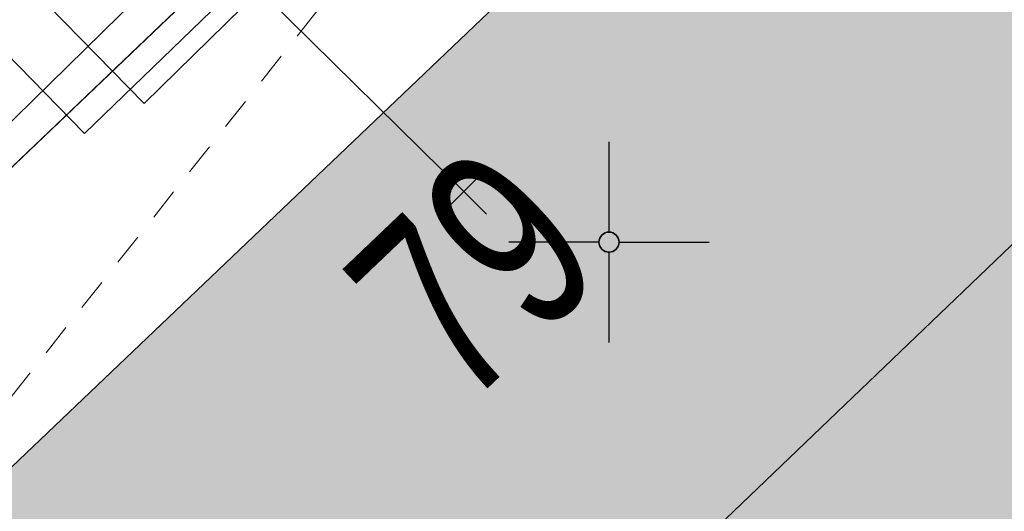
# Model space of a CAD drawing. Header units: metres. Extents: x 2695560 to 2696939, y 1260529 to 1262050.
# Tile 183 of 256: x 2695722.29 to 2695728.44, y 1260998.13 to 1261001.2. Entities that reach past the tile are written whole.
import ezdxf

# ---------------------------------------------------------------- set-up
doc = ezdxf.new("R2010")
doc.units = ezdxf.units.M
doc.linetypes.add('AUSGEZOGEN', pattern=[0])
doc.linetypes.add('VERDECKT2_S2', pattern=[0.36, 0.2, -0.16])
for name, color, linetype in [('XR$1$AV_Gebäudeflächen (BB)', 7, 'AUSGEZOGEN'), ('XR$1$AV_Haus-Nr.', 7, 'AUSGEZOGEN'), ('XR$1$AV_Koordinatennetzpunkte', 7, 'AUSGEZOGEN'), ('XR$1$AV_Linien (BB)', 7, 'AUSGEZOGEN'), ('XR$1$Liegenschaftsgrenzen', 7, 'AUSGEZOGEN'), ('XR$1$RP_Abstandslinie', 7, 'AUSGEZOGEN')]:
    doc.layers.add(name, color=color, linetype=linetype)
for name, color, linetype, lineweight in [('XR$2$ABW-Linie-R-ungenau', 4, 'VERDECKT2_S2', 18), ('XR$2$ELE-Flaeche-oberirdisch', 1, 'AUSGEZOGEN', 18), ('XR$2$KOM-Flaeche-U-oberirdisch', 91, 'AUSGEZOGEN', 18), ('XR$2$KOM-Linie-U-genau', 91, 'AUSGEZOGEN', 18), ('XR$2$KOM-Punkt-U', 91, 'AUSGEZOGEN', 18)]:
    doc.layers.add(name, color=color, linetype=linetype, lineweight=lineweight)
doc.styles.add('ARIAL', font='arial.ttf')

# ---------------------------------------------------------------- blocks, each defined once
blk = doc.blocks.new('BAV2041')
at = {"color": 7, "transparency": 33554687}
for p, q in [((0, 0.5), (0, 0.05)), ((-0.05, 0), (-0.5, 0)), ((0.05, 0), (0.5, 0)), ((0, -0.05), (0, -0.5))]:
    blk.add_line(p, q, dxfattribs=at)
blk.add_circle((0, 0), 0.05, dxfattribs=at)
for start, end in [(90, 270), (270, 90)]:
    blk.add_arc((0, 0), 0.05, start, end, dxfattribs=at)
blk = doc.blocks.new('KOM-UNBEKANNT-U')
at = {"layer": 'XR$2$KOM-Punkt-U', "linetype": 'AUSGEZOGEN', "lineweight": 20, "transparency": 33554687}
for p, q in [((0, 0, 2500), (-141.4, 141.4, 2500)), ((0, 0, 2500), (141.4, 141.4, 2500)), ((-141.4, -141.4, 2500), (0, 0, 2500)), ((141.4, -141.4, 2500), (0, 0, 2500))]:
    blk.add_line(p, q, dxfattribs=at)

msp = doc.modelspace()

# ---------------------------------------------------------------- hatches: boundary and pattern name
at = {"layer": 'XR$1$AV_Gebäudeflächen (BB)', "true_color": 0xd2d2d2, "transparency": 33554687}
msp.add_hatch(color=254, dxfattribs=at).paths.add_polyline_path([(2695746.54, 1260971.17), (2695749.08, 1260968.7), (2695749.156, 1260968.795), (2695754.138, 1260973.87), (2695751.586, 1260976.354), (2695744.656, 1260983.125), (2695741.044, 1260986.653), (2695740.643, 1260987.044), (2695738.36, 1260984.826), (2695737.488, 1260985.725), (2695739.749, 1260987.918), (2695741.443, 1260989.561), (2695727.839, 1261003.806), (2695727.403, 1261003.391), (2695727.438, 1261003.355), (2695721.31, 1260997.523), (2695721.276, 1260997.56), (2695720.84, 1260997.145), (2695731.802, 1260985.848), (2695734.717, 1260983.038), (2695746.676, 1260971.31)])

# ---------------------------------------------------------------- linework, layer by layer
at = {"layer": 'XR$1$AV_Linien (BB)', "color": 7, "linetype": 'AUSGEZOGEN', "transparency": 33554687}
for points in [[(2695719.944, 1260998.086), (2695728.08, 1261005.84), (2695733.047, 1261010.571)], [(2695720.84, 1260997.145), (2695721.276, 1260997.56), (2695721.31, 1260997.523), (2695727.438, 1261003.355), (2695727.403, 1261003.391), (2695727.839, 1261003.806), (2695741.443, 1260989.561), (2695739.749, 1260987.918), (2695737.488, 1260985.725), (2695738.36, 1260984.826), (2695740.643, 1260987.044), (2695741.044, 1260986.653)]]:
    msp.add_lwpolyline(points, dxfattribs=at)
at = {"layer": 'XR$1$Liegenschaftsgrenzen', "color": 7, "linetype": 'AUSGEZOGEN', "transparency": 33554687}
msp.add_line((2695728.08, 1261005.84), (2695718.71, 1260996.91), dxfattribs=at)
at = {"layer": 'XR$1$RP_Abstandslinie', "color": 7, "linetype": 'AUSGEZOGEN', "transparency": 33554687}
msp.add_line((2695744.56, 1261015.18), (2695722.618, 1260994.181), dxfattribs=at)
at = {"layer": 'XR$2$ABW-Linie-R-ungenau', "linetype": 'VERDECKT2_S2', "transparency": 33554687}
msp.add_lwpolyline([(2695721.338, 1260997.711), (2695724.964, 1261002.276), (2695724.997, 1261002.801)], dxfattribs=at)
at = {"layer": 'XR$2$ELE-Flaeche-oberirdisch', "transparency": 33554687}
msp.add_lwpolyline([(2695721.71, 1261001.499), (2695722.697, 1261000.486), (2695726.168, 1261003.837), (2695725.193, 1261004.843), (2695724.36, 1261004.11), (2695723.326, 1261004.122), (2695722.494, 1261003.293), (2695722.47, 1261002.281), (2695721.71, 1261001.499)], close=True, dxfattribs=at)
at = {"layer": 'XR$2$KOM-Flaeche-U-oberirdisch', "transparency": 33554687}
msp.add_lwpolyline([(2695723.799, 1261002.788), (2695722.37, 1261001.389), (2695723.07, 1261000.674), (2695724.499, 1261002.074), (2695723.799, 1261002.788)], close=True, dxfattribs=at)
at = {"layer": 'XR$2$KOM-Linie-U-genau', "linetype": 'AUSGEZOGEN', "transparency": 33554687}
for q in [(2695720.438, 1260998.797), (2695725.064, 1261000.125)]:
    msp.add_line((2695723.434, 1261001.731), q, dxfattribs=at)

# ---------------------------------------------------------------- block references
at = {"layer": 'XR$1$AV_Koordinatennetzpunkte', "color": 7, "linetype": 'AUSGEZOGEN', "lineweight": -3, "transparency": 33554687, "xscale": 1.25, "yscale": 1.25}
msp.add_blockref('BAV2041', (2695725.97, 1260999.81), dxfattribs=at)
at = {"layer": 'XR$2$KOM-Punkt-U', "color": 91, "linetype": 'AUSGEZOGEN', "lineweight": 18, "transparency": 33554687, "xscale": 0.001, "yscale": 0.001, "zscale": 0.001}
msp.add_blockref('KOM-UNBEKANNT-U', (2695725.064, 1261000.125), dxfattribs=at)

# ---------------------------------------------------------------- texts
at = {"layer": 'XR$1$AV_Haus-Nr.', "color": 7, "transparency": 33554687, "insert": (2695724.722, 1261000.0366), "char_height": 1.1621, "width": 1.681088, "attachment_point": 2, "rotation": 43.5825, "style": 'ARIAL'}
msp.add_mtext('\\W0.70;79', dxfattribs=at)

doc.saveas('drawing.dxf')
